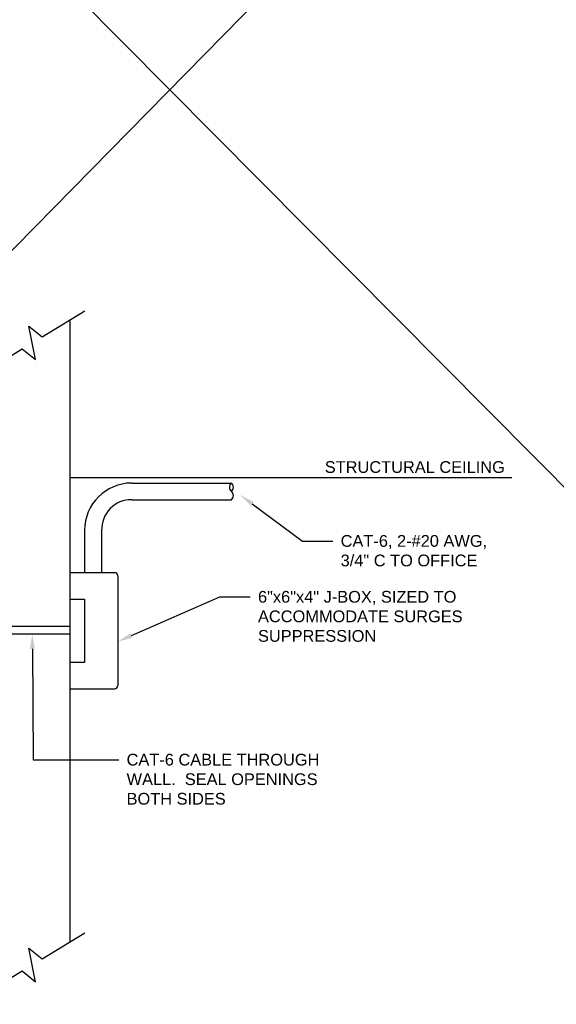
# Model space of a CAD drawing. Header units: inches. Extents: x 19734 to 55198, y -1945 to 10268.
# Tile 26 of 53: x 49042 to 49460, y -524 to 242. Entities that reach past the tile are written whole.
import ezdxf
from ezdxf import colors
from ezdxf.entities.mleader import LeaderData, LeaderLine
from ezdxf.math import Vec2, Vec3

# ---------------------------------------------------------------- set-up
doc = ezdxf.new("R2010")
doc.units = ezdxf.units.IN
doc.header["$MEASUREMENT"] = 0
doc.layers.add('G-ANNO-NOTE', color=7, linetype='Continuous', lineweight=35)
doc.layers.add('G-ANNO-SYMB', color=7, linetype='Continuous', lineweight=30)
doc.styles.add('Arial', font='arial.ttf', dxfattribs={"height": 0.125})

msp = doc.modelspace()

# ---------------------------------------------------------------- linework, layer by layer
at = {"layer": 'G-ANNO-NOTE'}
for p, q in [((50533.10835, 1584.73732), (47858.89296, -1132.85245)), ((47981.71707, 1372.68717), (50438.19883, -1099.37085))]:
    msp.add_line(p, q, dxfattribs=at)
at = {"layer": 'G-ANNO-SYMB'}
for p, q in [((49081.31825, -474.82156), (49081.31825, 9.12643)), ((49081.31825, -113.62406), (49425.0461, -113.62406)), ((49129.11775, -118.01941), (49206.78833, -118.01941)), ((49129.11775, -130.94649), (49206.78833, -130.94649)), ((49092.46566, -154.67149), (49092.46566, -187.7054)), ((49105.71705, -154.80965), (49105.71705, -187.7054)), ((49081.31825, -187.7054), (49115.90614, -187.7054)), ((49118.33948, -190.13873), (49118.33948, -275.5564)), ((49081.31825, -277.98973), (49115.90614, -277.98973))]:
    msp.add_line(p, q, dxfattribs=at)
at = {"layer": 'G-ANNO-SYMB', "ltscale": 0.02}
for p, q in [((49081.31825, -229.48503), (49022.11177, -229.48503)), ((49081.31825, -235.46287), (49022.11177, -235.46287))]:
    msp.add_line(p, q, dxfattribs=at)
at = {"layer": 'G-ANNO-SYMB'}
for points in [[(49010.83815, -33.77182), (49043.92031, -13.6361), (49054.33509, -21.97183), (49049.09493, 4.18822), (49059.5097, -4.1475), (49092.59187, 15.98821)], [(49010.83815, -517.71981), (49043.92031, -497.5841), (49054.33509, -505.91982), (49049.09493, -479.75978), (49059.5097, -488.0955), (49092.59187, -467.95979)]]:
    msp.add_lwpolyline(points, dxfattribs=at)
msp.add_lwpolyline([(49081.31825, -208.19603), (49092.31523, -208.19603), (49092.31523, -257.4991), (49081.31825, -257.4991)], close=True, dxfattribs=at)
for centre, radius, start, end in [((49129.11775, -154.67149), 36.65208, 90, 180), ((49209.34804, -121.25118), 4.12268, 128.38088454, 231.61911546), ((49204.22861, -121.25118), 4.12268, 308.38088454, 51.61911546), ((49204.22861, -127.71472), 4.12268, 308.38088454, 51.61911546), ((49128.89466, -154.13291), 23.18749, 89.44874553, 181.67244887), ((49115.90614, -190.13873), 2.43333, 0, 90), ((49115.90614, -275.5564), 2.43333, 270, 0)]:
    msp.add_arc(centre, radius, start, end, dxfattribs=at)

# ---------------------------------------------------------------- texts
at = {"layer": 'G-ANNO-NOTE', "insert": (49279.4962, -105.6031), "char_height": 9.125, "width": 161.1663619, "attachment_point": 4, "style": 'Arial'}
msp.add_mtext('STRUCTURAL CEILING', dxfattribs=at)

# ---------------------------------------------------------------- leaders
at = {"layer": 'G-ANNO-NOTE'}
ml = msp.add_multileader_mtext('Standard', dxfattribs=at)
ml.set_content('CAT-6, 2-#20 AWG, 3/4" C TO OFFICE', color=256, style='Arial')
ml.set_leader_properties()
ml.build(insert=Vec2(0, 0))
ml.multileader.update_dxf_attribs({"text_right_attachment_type": 3, "dogleg_length": 0.36, "arrow_head_size": 11.5})
ctx = ml.context
ctx.base_point, ctx.char_height, ctx.arrow_head_size, ctx.landing_gap_size, ctx.plane_origin = Vec3(49285.86159, -163.08338), 9.125, 11.5, 6, Vec3(49368.11812, -133.68077)
ctx.right_attachment = 3
notes = []
notes.append((ctx, [(1, (1, 1, 0), (49262.19033, -163.08338), (1, 0), 23.67125, [(0, [(49213.71519, -127.31337)], 0, [])])]))
ctx.mtext.insert, ctx.mtext.width, ctx.mtext.flow_direction = Vec3(49291.86159, -158.43996), 127.8013318, 5
ml = msp.add_multileader_mtext('Standard', dxfattribs=at)
ml.set_content('6"x6"x4" J-BOX, SIZED TO ACCOMMODATE SURGES SUPPRESSION', color=256, style='Arial')
ml.set_leader_properties()
ml.build(insert=Vec2(0, 0))
ml.multileader.update_dxf_attribs({"text_right_attachment_type": 3, "dogleg_length": 0.36, "arrow_head_size": 11.5})
ctx = ml.context
ctx.base_point, ctx.char_height, ctx.arrow_head_size, ctx.landing_gap_size, ctx.plane_origin = Vec3(49221.49082, -206.55782), 9.125, 11.5, 6, Vec3(49473.24163, -283.50854)
ctx.right_attachment = 3
notes.append((ctx, [(1, (1, 1, 0), (49197.81956, -206.55782), (1, 0), 23.67125, [(0, [(49118.33948, -241.29638)], 0, [])])]))
ctx.mtext.insert, ctx.mtext.width, ctx.mtext.defined_height, ctx.mtext.flow_direction = Vec3(49227.49082, -201.91751), 164.3152208, 70.68664, 5
ml = msp.add_multileader_mtext('Standard', dxfattribs=at)
ml.set_content('CAT-6 CABLE THROUGH WALL.  SEAL OPENINGS BOTH SIDES', color=256, style='Arial')
ml.set_leader_properties()
ml.build(insert=Vec2(0, 0))
ml.multileader.update_dxf_attribs({"text_right_attachment_type": 3, "dogleg_length": 0.36, "arrow_head_size": 11.5})
ctx = ml.context
ctx.base_point, ctx.char_height, ctx.arrow_head_size, ctx.landing_gap_size, ctx.plane_origin = Vec3(49119.16138, -333.24511), 9.125, 11.5, 6, Vec3(49369.06087, -411.34643)
ctx.right_attachment = 3
notes.append((ctx, [(1, (1, 1, 0), (49052.42637, -333.24511), (1, 0), 66.73501, [(0, [(49051.71501, -235.46287)], 0, [])])]))
ctx.mtext.insert, ctx.mtext.width, ctx.mtext.defined_height, ctx.mtext.flow_direction = Vec3(49125.16138, -328.60481), 164.3152208, 70.68664, 5
for ctx, leaders in notes:
    for number, flags, end, landing, length, lines in leaders:
        leader = LeaderData()
        leader.index, (leader.has_last_leader_line, leader.has_dogleg_vector, leader.attachment_direction) = number, flags
        leader.last_leader_point, leader.dogleg_vector, leader.dogleg_length = Vec3(end), Vec3(landing), length
        for number, points, colour, breaks in lines:
            line = LeaderLine()
            line.index, line.vertices, line.color, line.breaks = number, Vec3.list(points), colors.encode_raw_color(colour), breaks
            leader.lines.append(line)
        ctx.leaders.append(leader)

doc.saveas('drawing.dxf')
